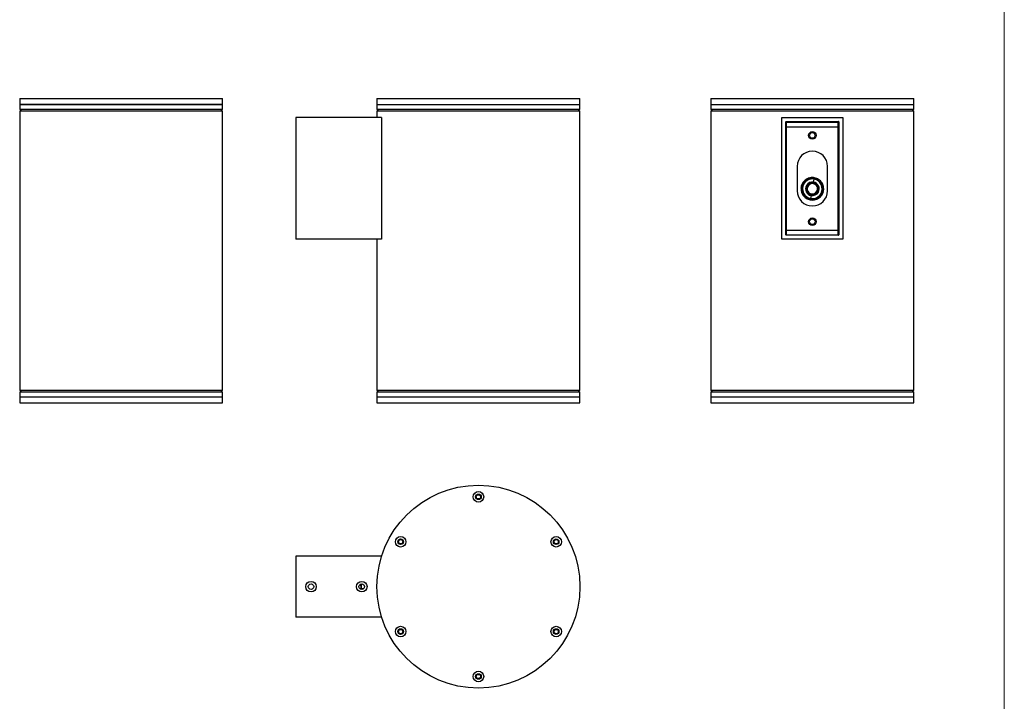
# Model space of a CAD drawing. Header units: millimetres. Extents: x -633 to 2709, y -2030 to 563.
# Tile 5 of 16: x 503 to 1474, y -1405 to -733. Entities that reach past the tile are written whole.
import ezdxf

# ---------------------------------------------------------------- set-up
doc = ezdxf.new("R2010")
doc.units = ezdxf.units.MM

msp = doc.modelspace()

# ---------------------------------------------------------------- linework, layer by layer
at = {"color": 7, "linetype": 'Continuous', "lineweight": 18}
msp.add_line((1473.8, -2030.42), (1473.8, -413.54), dxfattribs=at)
at = {"color": 7, "linetype": 'Continuous', "lineweight": 25}
for p, q in [((503.45, -811.1), (503.45, -817.1)), ((503.45, -811.1), (690.05, -811.1)), ((690.05, -811.1), (703.45, -811.1)), ((703.45, -817.1), (703.45, -811.1)), ((855.54, -811.1), (855.54, -817.1)), ((855.54, -811.1), (1055.54, -811.1)), ((1055.54, -817.1), (1055.54, -811.1)), ((1184.63, -811.1), (1184.63, -817.1)), ((1184.63, -811.1), (1384.63, -811.1)), ((1384.63, -817.1), (1384.63, -811.1)), ((503.45, -817.1), (503.45, -822.1)), ((503.45, -817.1), (690.05, -817.1)), ((703.45, -817.1), (503.45, -817.1)), ((504.95, -822.1), (503.45, -823.6)), ((703.45, -822.1), (503.45, -822.1)), ((503.45, -823.6), (503.45, -1098.6)), ((603.45, -823.6), (503.45, -823.6)), ((703.45, -823.6), (603.45, -823.6)), ((690.05, -817.1), (703.45, -817.1)), ((703.45, -823.6), (701.95, -822.1)), ((703.45, -822.1), (703.45, -817.1)), ((703.45, -1098.6), (703.45, -823.6)), ((855.54, -817.1), (855.54, -822.1)), ((855.54, -817.1), (1055.54, -817.1)), ((857.04, -822.1), (855.54, -823.6)), ((1055.54, -822.1), (855.54, -822.1)), ((855.54, -823.6), (855.54, -829.79)), ((1055.54, -823.6), (855.54, -823.6)), ((1055.54, -823.6), (1054.04, -822.1)), ((1055.54, -822.1), (1055.54, -817.1)), ((1055.54, -1098.6), (1055.54, -823.6)), ((1184.63, -817.1), (1184.63, -822.1)), ((1184.63, -817.1), (1384.63, -817.1)), ((1186.13, -822.1), (1184.63, -823.6)), ((1384.63, -822.1), (1184.63, -822.1)), ((1184.63, -823.6), (1184.63, -1098.6)), ((1384.63, -823.6), (1184.63, -823.6)), ((1384.63, -823.6), (1383.13, -822.1)), ((1384.63, -822.1), (1384.63, -817.1)), ((1384.63, -1098.6), (1384.63, -823.6)), ((775.54, -829.79), (775.54, -949.79)), ((860.15, -829.79), (775.54, -829.79)), ((860.15, -829.79), (860.15, -949.79)), ((1254.63, -949.79), (1254.63, -829.79)), ((1254.63, -829.79), (1314.63, -829.79)), ((1258.63, -945.54), (1258.63, -834.04)), ((1258.88, -833.79), (1310.38, -833.79)), ((1310.63, -834.04), (1310.63, -945.54)), ((1314.63, -829.79), (1314.63, -949.79)), ((1259.13, -834.52), (1310.13, -834.52)), ((1259.13, -839.02), (1259.13, -834.52)), ((1259.13, -839.02), (1310.13, -839.02)), ((1259.13, -941.02), (1259.13, -839.02)), ((1310.13, -839.02), (1310.13, -834.52)), ((1310.13, -941.02), (1310.13, -839.02)), ((1269.63, -878.02), (1269.63, -902.02)), ((1299.63, -902.02), (1299.63, -878.02)), ((1277, -893.63), (1279.97, -890.14)), ((1281.91, -889.44), (1286.42, -890.26)), ((1285.83, -893.5), (1286.37, -890.55)), ((1286.42, -890.26), (1290.93, -891.08)), ((1292.5, -892.42), (1294.04, -896.73)), ((1275.21, -903.47), (1273.67, -899.15)), ((1274.04, -897.12), (1277, -893.63)), ((1275.82, -895.36), (1276.08, -895.5)), ((1278.72, -896.92), (1279.35, -897.25)), ((1279.7, -897.44), (1280.14, -897.68)), ((1294.04, -896.73), (1295.59, -901.05)), ((1276.76, -907.78), (1275.21, -903.47)), ((1282.84, -909.94), (1278.33, -909.12)), ((1287.34, -910.76), (1282.84, -909.94)), ((1283.43, -906.7), (1282.89, -909.65)), ((1289.56, -902.76), (1289.12, -902.52)), ((1292.25, -906.57), (1289.29, -910.07)), ((1290.53, -903.28), (1289.91, -902.95)), ((1295.22, -903.08), (1292.25, -906.57)), ((1293.43, -904.85), (1293.17, -904.71)), ((1259.13, -941.02), (1310.13, -941.02)), ((1259.13, -945.52), (1259.13, -941.02)), ((1310.13, -945.52), (1310.13, -941.02)), ((860.15, -949.79), (775.54, -949.79)), ((855.54, -949.79), (855.54, -1098.6)), ((1314.63, -949.79), (1254.63, -949.79)), ((1310.38, -945.79), (1258.88, -945.79)), ((1259.13, -945.52), (1310.13, -945.52)), ((1282.89, -945.79), (1282.47, -945.52)), ((1286.79, -945.52), (1286.37, -945.79)), ((503.45, -1098.6), (504.95, -1100.1)), ((503.45, -1098.6), (603.45, -1098.6)), ((503.45, -1100.1), (503.45, -1105.1)), ((503.45, -1100.1), (513.37, -1100.1)), ((503.45, -1105.1), (503.45, -1111.1)), ((503.45, -1105.1), (686.1, -1105.1)), ((503.45, -1105.1), (513.37, -1105.1)), ((513.37, -1100.1), (703.45, -1100.1)), ((513.37, -1105.1), (703.45, -1105.1)), ((603.45, -1098.6), (703.45, -1098.6)), ((686.1, -1105.1), (703.45, -1105.1)), ((701.95, -1100.1), (703.45, -1098.6)), ((703.45, -1105.1), (703.45, -1100.1)), ((703.45, -1111.1), (703.45, -1105.1)), ((855.54, -1098.6), (857.04, -1100.1)), ((855.54, -1098.6), (1055.54, -1098.6)), ((855.54, -1100.1), (855.54, -1105.1)), ((855.54, -1100.1), (998.98, -1100.1)), ((855.54, -1105.1), (855.54, -1111.1)), ((855.54, -1105.1), (1055.54, -1105.1)), ((855.54, -1105.1), (998.98, -1105.1)), ((998.98, -1100.1), (1055.54, -1100.1)), ((998.98, -1105.1), (1055.54, -1105.1)), ((1054.04, -1100.1), (1055.54, -1098.6)), ((1055.54, -1105.1), (1055.54, -1100.1)), ((1055.54, -1111.1), (1055.54, -1105.1)), ((1184.63, -1098.6), (1186.13, -1100.1)), ((1184.63, -1098.6), (1384.63, -1098.6)), ((1184.63, -1100.1), (1184.63, -1105.1)), ((1184.63, -1100.1), (1384.63, -1100.1)), ((1184.63, -1105.1), (1184.63, -1111.1)), ((1184.63, -1105.1), (1384.63, -1105.1)), ((1383.13, -1100.1), (1384.63, -1098.6)), ((1384.63, -1105.1), (1384.63, -1100.1)), ((1384.63, -1111.1), (1384.63, -1105.1)), ((503.45, -1111.1), (686.1, -1111.1)), ((686.1, -1111.1), (703.45, -1111.1)), ((855.54, -1111.1), (1055.54, -1111.1)), ((1184.63, -1111.1), (1384.63, -1111.1)), ((775.54, -1262.14), (775.54, -1322.14)), ((860.15, -1262.14), (775.54, -1262.14)), ((839.96, -1293.93), (839.69, -1289.42)), ((839.96, -1289.45), (839.96, -1293.93)), ((839.91, -1294.78), (839.96, -1293.93)), ((839.96, -1293.93), (839.96, -1294.83)), ((839.96, -1293.93), (842.63, -1293.93)), ((860.15, -1322.14), (775.54, -1322.14))]:
    msp.add_line(p, q, dxfattribs=at)
for centre, radius in [((1284.63, -847.52), 3.75), ((1284.63, -847.52), 2.75), ((1284.63, -932.52), 3.75), ((1284.63, -932.52), 2.75), ((955.54, -1292.14), 100), ((955.54, -1203.64), 5.2), ((955.54, -1203.64), 2.75), ((955.54, -1203.64), 2.53), ((955.54, -1203.64), 2.1), ((878.9, -1247.89), 5.2), ((878.9, -1247.89), 2.75), ((878.9, -1247.89), 2.52), ((878.9, -1247.89), 2.1), ((1032.18, -1247.89), 5.2), ((1032.18, -1247.89), 2.75), ((1032.18, -1247.89), 2.52), ((1032.18, -1247.89), 2.1), ((790.54, -1292.14), 5.2), ((790.54, -1292.14), 2.75), ((840.54, -1292.14), 5.2), ((840.54, -1292.14), 2.75), ((878.9, -1336.39), 5.2), ((878.9, -1336.39), 2.75), ((878.9, -1336.39), 2.52), ((878.9, -1336.39), 2.1), ((1032.18, -1336.39), 5.2), ((1032.18, -1336.39), 2.75), ((1032.18, -1336.39), 2.53), ((1032.18, -1336.39), 2.1), ((955.54, -1380.64), 5.2), ((955.54, -1380.64), 2.75), ((955.54, -1380.64), 2.53), ((955.54, -1380.64), 2.1)]:
    msp.add_circle(centre, radius, dxfattribs=at)
for centre, radius, start, end in [((1258.88, -834.04), 0.25, 90, 180), ((1310.38, -834.04), 0.25, 0, 90), ((1284.63, -878.02), 15, 0, 180), ((1284.63, -900.1), 10, 79.67993, 151.67993), ((1284.63, -900.1), 9.71, 79.67993, 151.67993), ((1284.63, -900.1), 11, 104.2999, 115.05995), ((1284.63, -900.1), 9.71, 331.67993, 79.67993), ((1284.63, -900.1), 10, 331.67993, 79.67993), ((1284.63, -900.1), 11, 44.29991, 55.05995), ((1284.63, -902.02), 15, 180, 0), ((1284.63, -900.1), 11, 164.2999, 175.05995), ((1284.63, -900.1), 10, 151.67993, 259.67993), ((1284.63, -900.1), 9.71, 151.67993, 259.67993), ((1284.63, -900.1), 6.71, 151.67993, 259.67993), ((1284.63, -900.1), 6.71, 79.67993, 151.67993), ((1284.63, -900.1), 5.1, 151.67993, 259.67993), ((1284.63, -900.1), 5.6, 331.67993, 151.67993), ((1284.63, -900.1), 5.1, 79.67993, 151.67993), ((1284.63, -900.1), 5.1, 331.67993, 79.67993), ((1284.63, -900.1), 6.71, 331.67993, 79.67993), ((1284.63, -900.1), 11, 344.2999, 355.05995), ((1284.63, -900.1), 11, 224.29991, 235.05995), ((1284.63, -900.1), 10, 259.67993, 331.67993), ((1284.63, -900.1), 9.71, 259.67993, 331.67993), ((1284.63, -900.1), 6.71, 259.67993, 331.67993), ((1284.63, -900.1), 5.1, 259.67993, 331.67993), ((1284.63, -900.1), 11, 284.2999, 295.05995), ((1258.88, -945.54), 0.25, 180, 270), ((1310.38, -945.54), 0.25, 270, 0)]:
    msp.add_arc(centre, radius, start, end, dxfattribs=at)
msp.add_open_spline([(1295.78, -900.1), (1295.74, -900.83), (1295.66, -902.28), (1294.99, -904.36), (1293.96, -906.28), (1292.56, -907.97), (1290.86, -909.35), (1288.92, -910.38), (1286.82, -911.01), (1284.63, -911.22), (1282.44, -911.01), (1280.33, -910.38), (1278.39, -909.35), (1276.69, -907.97), (1275.3, -906.29), (1274.26, -904.36), (1273.62, -902.27), (1273.4, -900.09), (1273.62, -897.92), (1274.26, -895.83), (1275.3, -893.91), (1276.7, -892.23), (1278.4, -890.85), (1280.34, -889.82), (1282.44, -889.19), (1284.63, -888.98), (1286.82, -889.19), (1288.93, -889.83), (1290.87, -890.86), (1292.57, -892.24), (1293.96, -893.92), (1294.99, -895.84), (1295.66, -897.93), (1295.74, -899.38), (1295.78, -900.1)], degree=3, knots=[0, 0, 0, 0, 0.031188, 0.062222, 0.093456, 0.124659, 0.155907, 0.187298, 0.218561, 0.25003, 0.281342, 0.312739, 0.344098, 0.375302, 0.406605, 0.437673, 0.468954, 0.500174, 0.531209, 0.562366, 0.593568, 0.624715, 0.656073, 0.687299, 0.718727, 0.750087, 0.78145, 0.812881, 0.844112, 0.875469, 0.906619, 0.937812, 0.968968, 1, 1, 1, 1], dxfattribs=at)
for points in [[(1289.91, -902.95), (1289.46, -903.6), (1288.55, -904.89), (1286.38, -905.99), (1284.01, -906.23), (1281.71, -905.52), (1279.85, -903.99), (1278.74, -901.87), (1278.47, -899.46), (1279.05, -897.99), (1279.35, -897.25)], [(1289.56, -902.76), (1289.14, -903.36), (1288.29, -904.57), (1286.27, -905.6), (1284.05, -905.82), (1281.9, -905.16), (1280.17, -903.73), (1279.13, -901.76), (1278.88, -899.5), (1279.42, -898.13), (1279.7, -897.44)], [(1279.35, -897.25), (1279.8, -896.61), (1280.7, -895.31), (1282.87, -894.21), (1285.25, -893.98), (1287.55, -894.68), (1289.4, -896.21), (1290.51, -898.33), (1290.79, -900.75), (1290.2, -902.21), (1289.91, -902.95)]]:
    msp.add_open_spline(points, degree=3, dxfattribs=at)

doc.saveas('drawing.dxf')
